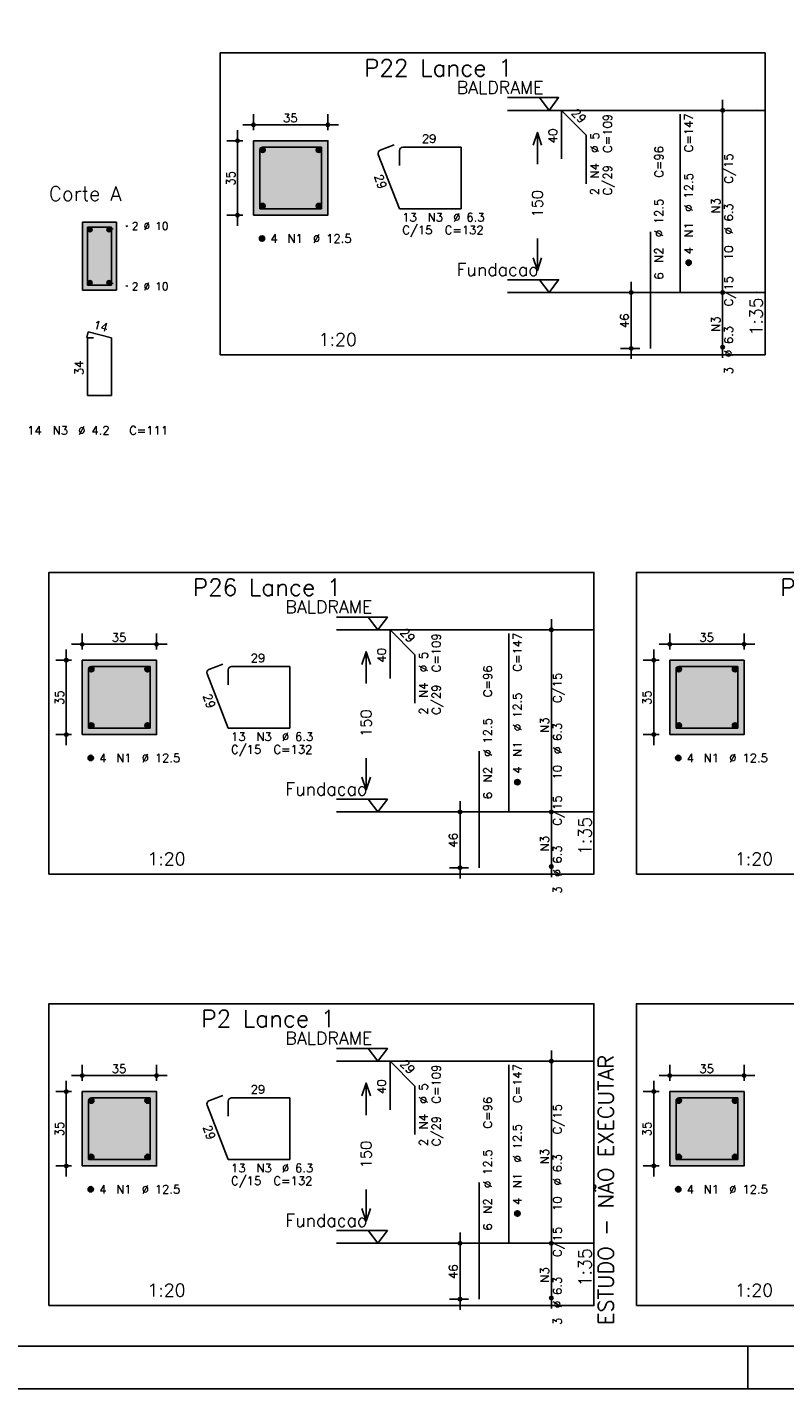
# Model space of a CAD drawing. Header units: feet. Extents: x 0 to 84.1, y 0 to 59.4.
# Tile 3 of 9: x 30.1 to 48, y 0 to 32. Entities that reach past the tile are written whole.
import ezdxf

# ---------------------------------------------------------------- set-up
doc = ezdxf.new("R2010")
doc.units = ezdxf.units.FT
doc.header["$MEASUREMENT"] = 0
doc.linetypes.add('ESTILO_TQS_0002', pattern=[0.4, 0.1, -0.3])
for name, color, linetype in [('1', 1, 'CONTINUOUS'), ('2', 2, 'CONTINUOUS'), ('3', 3, 'CONTINUOUS'), ('4', 4, 'CONTINUOUS'), ('6', 6, 'CONTINUOUS'), ('7', 7, 'CONTINUOUS'), ('8', 8, 'CONTINUOUS')]:
    doc.layers.add(name, color=color, linetype=linetype)
doc.styles.get("Standard").update_dxf_attribs({"font": 'ROMANS.SHX'})

msp = doc.modelspace()

# ---------------------------------------------------------------- linework, layer by layer
at = {"layer": '1', "linetype": 'ESTILO_TQS_0002'}
for p, q in [((32.065, 27.2735), (32.51, 27.3585)), ((32.065, 26.0235), (32.51, 25.9385))]:
    msp.add_line(p, q, dxfattribs=at)
at = {"layer": '1', "linetype": 'Continuous'}
for points in [[(34.68, 24.328714), (47.505, 24.328714), (47.505, 31.428714), (34.68, 31.428714), (34.68, 24.328714)], [(41.445, 30.378714), (42.645, 30.378714), (42.42, 30.078714), (42.195, 30.378714)], [(47.505, 30.078714), (41.445, 30.078714)], [(41.445, 26.093), (42.645, 26.093), (42.42, 25.793), (42.195, 26.093)], [(47.505, 25.793), (41.445, 25.793)], [(30.65, 12.107964), (43.475, 12.107964), (43.475, 19.207964), (30.65, 19.207964), (30.65, 12.107964)], [(44.475, 12.107964), (57.3, 12.107964), (57.3, 19.207964), (44.475, 19.207964), (44.475, 12.107964)], [(37.415, 18.157964), (38.615, 18.157964), (38.39, 17.857964), (38.165, 18.157964)], [(43.475, 17.857964), (37.415, 17.857964)], [(37.415, 13.87225), (38.615, 13.87225), (38.39, 13.57225), (38.165, 13.87225)], [(43.475, 13.57225), (37.415, 13.57225)], [(30.65, 1.958714), (43.475, 1.958714), (43.475, 9.058714), (30.65, 9.058714), (30.65, 1.958714)], [(44.475, 1.958714), (57.3, 1.958714), (57.3, 9.058714), (44.475, 9.058714), (44.475, 1.958714)], [(37.415, 8.008714), (38.615, 8.008714), (38.39, 7.708714), (38.165, 8.008714)], [(43.475, 7.708714), (37.415, 7.708714)], [(37.415, 3.723), (38.615, 3.723), (38.39, 3.423), (38.165, 3.723)], [(43.475, 3.423), (37.415, 3.423)]]:
    msp.add_lwpolyline(points, dxfattribs=at)
at = {"layer": '1', "linetype": 'ESTILO_TQS_0002'}
for points in [[(35.465, 27.613357), (37.215, 27.613357), (37.215, 29.363357), (35.465, 29.363357), (35.465, 27.613357)], [(31.435, 15.392607), (33.185, 15.392607), (33.185, 17.142607), (31.435, 17.142607), (31.435, 15.392607)], [(45.26, 15.392607), (47.01, 15.392607), (47.01, 17.142607), (45.26, 17.142607), (45.26, 15.392607)], [(31.435, 5.243357), (33.185, 5.243357), (33.185, 6.993357), (31.435, 6.993357), (31.435, 5.243357)], [(45.26, 5.243357), (47.01, 5.243357), (47.01, 6.993357), (45.26, 6.993357), (45.26, 5.243357)]]:
    msp.add_lwpolyline(points, dxfattribs=at)
at = {"layer": '1', "linetype": 'Continuous'}
for centre in [(31.615, 27.2735), (32.065, 27.2735), (31.615, 26.0235), (32.065, 26.0235)]:
    msp.add_circle(centre, 0.05, dxfattribs=at)
at = {"layer": '2', "linetype": 'Continuous'}
for p, q in [((46.505, 25.543), (46.505, 30.328714)), ((35.465, 29.613357), (35.465, 29.988357)), ((37.215, 29.613357), (37.215, 29.988357)), ((46.505, 30.078714), (46.505, 30.078714)), ((35.09, 27.363357), (35.09, 29.613357)), ((35.215, 29.738357), (37.465, 29.738357)), ((35.215, 29.363357), (34.84, 29.363357)), ((35.465, 29.363357), (35.465, 29.363357)), ((35.465, 29.363357), (35.465, 29.363357)), ((37.215, 29.363357), (37.215, 29.363357)), ((35.215, 27.613357), (34.84, 27.613357)), ((35.465, 27.613357), (35.465, 27.613357)), ((32.24, 27.4485), (31.44, 27.4485)), ((31.44, 27.4485), (31.44, 25.8485)), ((32.24, 25.8485), (32.24, 27.4485)), ((44.355, 24.228714), (44.355, 26.043)), ((46.505, 24.257286), (46.505, 26.043)), ((31.44, 25.8485), (32.24, 25.8485)), ((44.555, 25.793), (44.105, 25.793)), ((44.805, 25.793), (44.805, 25.793)), ((46.505, 25.793), (46.505, 25.793)), ((46.505, 25.793), (46.505, 25.793)), ((44.555, 24.478714), (44.105, 24.478714)), ((44.805, 24.478714), (44.805, 24.478714)), ((46.505, 24.507286), (46.505, 24.507286)), ((42.475, 13.32225), (42.475, 18.107964)), ((31.435, 17.392607), (31.435, 17.767607)), ((33.185, 17.392607), (33.185, 17.767607)), ((42.475, 17.857964), (42.475, 17.857964)), ((45.26, 17.392607), (45.26, 17.767607)), ((47.01, 17.392607), (47.01, 17.767607)), ((31.06, 15.142607), (31.06, 17.392607)), ((31.185, 17.517607), (33.435, 17.517607)), ((44.885, 15.142607), (44.885, 17.392607)), ((45.01, 17.517607), (47.26, 17.517607)), ((31.185, 17.142607), (30.81, 17.142607)), ((31.435, 17.142607), (31.435, 17.142607)), ((31.435, 17.142607), (31.435, 17.142607)), ((33.185, 17.142607), (33.185, 17.142607)), ((45.01, 17.142607), (44.635, 17.142607)), ((45.26, 17.142607), (45.26, 17.142607)), ((45.26, 17.142607), (45.26, 17.142607)), ((47.01, 17.142607), (47.01, 17.142607)), ((31.185, 15.392607), (30.81, 15.392607)), ((31.435, 15.392607), (31.435, 15.392607)), ((45.01, 15.392607), (44.635, 15.392607)), ((45.26, 15.392607), (45.26, 15.392607)), ((40.325, 12.007964), (40.325, 13.82225)), ((42.475, 12.036536), (42.475, 13.82225)), ((40.525, 13.57225), (40.075, 13.57225)), ((40.775, 13.57225), (40.775, 13.57225)), ((42.475, 13.57225), (42.475, 13.57225)), ((42.475, 13.57225), (42.475, 13.57225)), ((40.525, 12.257964), (40.075, 12.257964)), ((40.775, 12.257964), (40.775, 12.257964)), ((42.475, 12.286536), (42.475, 12.286536)), ((42.475, 3.173), (42.475, 7.958714)), ((42.475, 7.708714), (42.475, 7.708714)), ((31.185, 7.368357), (33.435, 7.368357)), ((31.435, 7.243357), (31.435, 7.618357)), ((33.185, 7.243357), (33.185, 7.618357)), ((45.01, 7.368357), (47.26, 7.368357)), ((45.26, 7.243357), (45.26, 7.618357)), ((47.01, 7.243357), (47.01, 7.618357)), ((31.06, 4.993357), (31.06, 7.243357)), ((44.885, 4.993357), (44.885, 7.243357)), ((31.185, 6.993357), (30.81, 6.993357)), ((31.435, 6.993357), (31.435, 6.993357)), ((31.435, 6.993357), (31.435, 6.993357)), ((33.185, 6.993357), (33.185, 6.993357)), ((45.01, 6.993357), (44.635, 6.993357)), ((45.26, 6.993357), (45.26, 6.993357)), ((45.26, 6.993357), (45.26, 6.993357)), ((47.01, 6.993357), (47.01, 6.993357)), ((31.185, 5.243357), (30.81, 5.243357)), ((31.435, 5.243357), (31.435, 5.243357)), ((45.01, 5.243357), (44.635, 5.243357)), ((45.26, 5.243357), (45.26, 5.243357)), ((40.325, 1.858714), (40.325, 3.673)), ((42.475, 1.887286), (42.475, 3.673)), ((40.525, 3.423), (40.075, 3.423)), ((40.775, 3.423), (40.775, 3.423)), ((42.475, 3.423), (42.475, 3.423)), ((42.475, 3.423), (42.475, 3.423)), ((40.525, 2.108714), (40.075, 2.108714)), ((40.775, 2.108714), (40.775, 2.108714)), ((42.475, 2.137286), (42.475, 2.137286)), ((47.100006, 0), (47.100006, 1)), ((0, 0), (84.100006, 0))]:
    msp.add_line(p, q, dxfattribs=at)
for points in [[(83.100006, 1), (2.5, 1), (2.5, 58.400002), (83.100006, 58.400002), (83.100006, 1)], [(42.045, 29.260857), (42.145, 29.560857), (42.245, 29.260857)], [(42.145, 28.810857), (42.145, 29.560857)], [(35.465, 27.613357), (37.215, 27.613357), (37.215, 29.363357), (35.465, 29.363357), (35.465, 27.613357)], [(42.145, 27.060857), (42.145, 26.310857)], [(42.045, 26.610857), (42.145, 26.310857), (42.245, 26.610857)], [(38.015, 17.040107), (38.115, 17.340107), (38.215, 17.040107)], [(38.115, 16.590107), (38.115, 17.340107)], [(31.435, 15.392607), (33.185, 15.392607), (33.185, 17.142607), (31.435, 17.142607), (31.435, 15.392607)], [(45.26, 15.392607), (47.01, 15.392607), (47.01, 17.142607), (45.26, 17.142607), (45.26, 15.392607)], [(38.115, 14.840107), (38.115, 14.090107)], [(38.015, 14.390107), (38.115, 14.090107), (38.215, 14.390107)], [(38.015, 6.890857), (38.115, 7.190857), (38.215, 6.890857)], [(38.115, 6.440857), (38.115, 7.190857)], [(31.435, 5.243357), (33.185, 5.243357), (33.185, 6.993357), (31.435, 6.993357), (31.435, 5.243357)], [(45.26, 5.243357), (47.01, 5.243357), (47.01, 6.993357), (45.26, 6.993357), (45.26, 5.243357)], [(38.115, 4.690857), (38.115, 3.940857)], [(38.015, 4.240857), (38.115, 3.940857), (38.215, 4.240857)]]:
    msp.add_lwpolyline(points, dxfattribs=at)
for centre, radius in [((46.505, 30.078714), 0.041625), ((46.505, 30.078714), 0.02075), ((35.465, 29.738357), 0.04), ((35.465, 29.738357), 0.02), ((37.215, 29.738357), 0.04), ((37.215, 29.738357), 0.02), ((35.09, 29.363357), 0.04), ((35.09, 29.363357), 0.02), ((35.09, 27.613357), 0.04), ((35.09, 27.613357), 0.02), ((44.355, 25.793), 0.04), ((44.355, 25.793), 0.02), ((46.505, 25.793), 0.041625), ((46.505, 25.793), 0.041625), ((46.505, 25.793), 0.02075), ((46.505, 25.793), 0.02075), ((44.355, 24.478714), 0.04), ((44.355, 24.478714), 0.02), ((46.505, 24.507286), 0.041625), ((46.505, 24.507286), 0.02075), ((42.475, 17.857964), 0.041625), ((42.475, 17.857964), 0.02075), ((31.435, 17.517607), 0.04), ((31.435, 17.517607), 0.02), ((33.185, 17.517607), 0.04), ((33.185, 17.517607), 0.02), ((45.26, 17.517607), 0.04), ((45.26, 17.517607), 0.02), ((47.01, 17.517607), 0.04), ((47.01, 17.517607), 0.02), ((31.06, 17.142607), 0.04), ((31.06, 17.142607), 0.02), ((44.885, 17.142607), 0.04), ((44.885, 17.142607), 0.02), ((31.06, 15.392607), 0.04), ((31.06, 15.392607), 0.02), ((44.885, 15.392607), 0.04), ((44.885, 15.392607), 0.02), ((40.325, 13.57225), 0.04), ((40.325, 13.57225), 0.02), ((42.475, 13.57225), 0.041625), ((42.475, 13.57225), 0.041625), ((42.475, 13.57225), 0.02075), ((42.475, 13.57225), 0.02075), ((40.325, 12.257964), 0.04), ((40.325, 12.257964), 0.02), ((42.475, 12.286536), 0.041625), ((42.475, 12.286536), 0.02075), ((42.475, 7.708714), 0.041625), ((42.475, 7.708714), 0.02075), ((31.435, 7.368357), 0.04), ((31.435, 7.368357), 0.02), ((33.185, 7.368357), 0.04), ((33.185, 7.368357), 0.02), ((45.26, 7.368357), 0.04), ((45.26, 7.368357), 0.02), ((47.01, 7.368357), 0.04), ((47.01, 7.368357), 0.02), ((31.06, 6.993357), 0.04), ((31.06, 6.993357), 0.02), ((44.885, 6.993357), 0.04), ((44.885, 6.993357), 0.02), ((31.06, 5.243357), 0.04), ((31.06, 5.243357), 0.02), ((44.885, 5.243357), 0.04), ((44.885, 5.243357), 0.02), ((40.325, 3.423), 0.04), ((40.325, 3.423), 0.02), ((42.475, 3.423), 0.041625), ((42.475, 3.423), 0.041625), ((42.475, 3.423), 0.02075), ((42.475, 3.423), 0.02075), ((40.325, 2.108714), 0.04), ((40.325, 2.108714), 0.02), ((42.475, 2.137286), 0.041625), ((42.475, 2.137286), 0.02075)]:
    msp.add_circle(centre, radius, dxfattribs=at)
at = {"layer": '3', "linetype": 'Continuous'}
for p, q in [((35.615656, 29.142046), (35.68631, 29.2127)), ((35.615665, 29.159732), (35.668681, 29.212749)), ((35.619331, 29.128044), (35.700338, 29.20905)), ((35.625382, 29.116416), (35.711971, 29.203006)), ((35.633328, 29.106686), (35.721708, 29.195065)), ((35.643062, 29.098741), (35.729659, 29.185339)), ((35.654698, 29.0927), (35.735658, 29.17366)), ((35.668673, 29.088997), (35.739393, 29.159717)), ((36.940656, 29.142046), (37.01131, 29.2127)), ((36.940665, 29.159732), (36.993681, 29.212749)), ((36.944331, 29.128044), (37.025338, 29.20905)), ((36.950382, 29.116416), (37.036971, 29.203006)), ((36.958328, 29.106686), (37.046708, 29.195065)), ((36.968062, 29.098741), (37.054659, 29.185339)), ((36.979698, 29.0927), (37.060658, 29.17366)), ((36.993673, 29.088997), (37.064393, 29.159717)), ((35.686378, 29.089024), (35.739397, 29.142044)), ((37.011378, 29.089024), (37.064397, 29.142044)), ((35.615656, 27.817046), (35.68631, 27.8877)), ((35.615665, 27.834732), (35.668681, 27.887749)), ((35.619331, 27.803044), (35.700338, 27.88405)), ((35.625382, 27.791416), (35.711971, 27.878006)), ((36.940656, 27.817046), (37.01131, 27.8877)), ((36.940665, 27.834732), (36.993681, 27.887749)), ((36.944331, 27.803044), (37.025338, 27.88405)), ((36.950382, 27.791416), (37.036971, 27.878006)), ((35.633328, 27.781686), (35.721708, 27.870065)), ((35.643062, 27.773741), (35.729659, 27.860339)), ((35.654698, 27.7677), (35.735658, 27.84866)), ((35.668673, 27.763997), (35.739393, 27.834717)), ((35.686378, 27.764024), (35.739397, 27.817044)), ((36.958328, 27.781686), (37.046708, 27.870065)), ((36.968062, 27.773741), (37.054659, 27.860339)), ((36.979698, 27.7677), (37.060658, 27.84866)), ((36.993673, 27.763997), (37.064393, 27.834717)), ((37.011378, 27.764024), (37.064397, 27.817044)), ((35.603156, 27.054546), (35.67381, 27.1252)), ((35.603165, 27.072232), (35.656181, 27.125249)), ((35.606831, 27.040544), (35.687838, 27.12155)), ((35.612882, 27.028916), (35.699471, 27.115506)), ((35.620828, 27.019186), (35.709208, 27.107565)), ((35.630562, 27.011241), (35.717159, 27.097839)), ((35.642198, 27.0052), (35.723158, 27.08616)), ((35.656173, 27.001497), (35.726893, 27.072217)), ((35.673878, 27.001524), (35.726897, 27.054544)), ((45.643156, 26.484189), (45.71381, 26.554843)), ((45.643165, 26.501875), (45.696181, 26.554892)), ((45.646831, 26.470187), (45.727838, 26.551193)), ((45.652882, 26.458559), (45.739471, 26.545149)), ((45.660828, 26.448828), (45.749208, 26.537208)), ((45.670562, 26.440884), (45.757159, 26.527482)), ((45.682198, 26.434843), (45.763158, 26.515803)), ((45.696173, 26.43114), (45.766893, 26.50186)), ((45.713878, 26.431167), (45.766897, 26.484187)), ((31.585656, 16.921296), (31.65631, 16.99195)), ((31.585665, 16.938982), (31.638681, 16.991999)), ((31.589331, 16.907294), (31.670338, 16.9883)), ((31.595382, 16.895666), (31.681971, 16.982256)), ((32.910656, 16.921296), (32.98131, 16.99195)), ((32.910665, 16.938982), (32.963681, 16.991999)), ((32.914331, 16.907294), (32.995338, 16.9883)), ((32.920382, 16.895666), (33.006971, 16.982256)), ((45.410656, 16.921296), (45.48131, 16.99195)), ((45.410665, 16.938982), (45.463681, 16.991999)), ((45.414331, 16.907294), (45.495338, 16.9883)), ((45.420382, 16.895666), (45.506971, 16.982256)), ((46.735656, 16.921296), (46.80631, 16.99195)), ((46.735665, 16.938982), (46.788681, 16.991999)), ((46.739331, 16.907294), (46.820338, 16.9883)), ((46.745382, 16.895666), (46.831971, 16.982256)), ((31.603328, 16.885936), (31.691708, 16.974315)), ((31.613062, 16.877991), (31.699659, 16.964589)), ((31.624698, 16.87195), (31.705658, 16.95291)), ((31.638673, 16.868247), (31.709393, 16.938967)), ((31.656378, 16.868274), (31.709397, 16.921294)), ((32.928328, 16.885936), (33.016708, 16.974315)), ((32.938062, 16.877991), (33.024659, 16.964589)), ((32.949698, 16.87195), (33.030658, 16.95291)), ((32.963673, 16.868247), (33.034393, 16.938967)), ((32.981378, 16.868274), (33.034397, 16.921294)), ((45.428328, 16.885936), (45.516708, 16.974315)), ((45.438062, 16.877991), (45.524659, 16.964589)), ((45.449698, 16.87195), (45.530658, 16.95291)), ((45.463673, 16.868247), (45.534393, 16.938967)), ((45.481378, 16.868274), (45.534397, 16.921294)), ((46.753328, 16.885936), (46.841708, 16.974315)), ((46.763062, 16.877991), (46.849659, 16.964589)), ((46.774698, 16.87195), (46.855658, 16.95291)), ((46.788673, 16.868247), (46.859393, 16.938967)), ((46.806378, 16.868274), (46.859397, 16.921294)), ((31.585656, 15.596296), (31.65631, 15.66695)), ((31.585665, 15.613982), (31.638681, 15.666999)), ((31.589331, 15.582294), (31.670338, 15.6633)), ((31.595382, 15.570666), (31.681971, 15.657256)), ((31.603328, 15.560936), (31.691708, 15.649315)), ((31.613062, 15.552991), (31.699659, 15.639589)), ((31.624698, 15.54695), (31.705658, 15.62791)), ((31.638673, 15.543247), (31.709393, 15.613967)), ((31.656378, 15.543274), (31.709397, 15.596294)), ((32.910656, 15.596296), (32.98131, 15.66695)), ((32.910665, 15.613982), (32.963681, 15.666999)), ((32.914331, 15.582294), (32.995338, 15.6633)), ((32.920382, 15.570666), (33.006971, 15.657256)), ((32.928328, 15.560936), (33.016708, 15.649315)), ((32.938062, 15.552991), (33.024659, 15.639589)), ((32.949698, 15.54695), (33.030658, 15.62791)), ((32.963673, 15.543247), (33.034393, 15.613967)), ((32.981378, 15.543274), (33.034397, 15.596294)), ((45.410656, 15.596296), (45.48131, 15.66695)), ((45.410665, 15.613982), (45.463681, 15.666999)), ((45.414331, 15.582294), (45.495338, 15.6633)), ((45.420382, 15.570666), (45.506971, 15.657256)), ((45.428328, 15.560936), (45.516708, 15.649315)), ((45.438062, 15.552991), (45.524659, 15.639589)), ((45.449698, 15.54695), (45.530658, 15.62791)), ((45.463673, 15.543247), (45.534393, 15.613967)), ((45.481378, 15.543274), (45.534397, 15.596294)), ((46.735656, 15.596296), (46.80631, 15.66695)), ((46.735665, 15.613982), (46.788681, 15.666999)), ((46.739331, 15.582294), (46.820338, 15.6633)), ((46.745382, 15.570666), (46.831971, 15.657256)), ((46.753328, 15.560936), (46.841708, 15.649315)), ((46.763062, 15.552991), (46.849659, 15.639589)), ((46.774698, 15.54695), (46.855658, 15.62791)), ((46.788673, 15.543247), (46.859393, 15.613967)), ((46.806378, 15.543274), (46.859397, 15.596294)), ((31.573156, 14.833796), (31.64381, 14.90445)), ((31.573165, 14.851482), (31.626181, 14.904499)), ((31.576831, 14.819794), (31.657838, 14.9008)), ((31.582882, 14.808166), (31.669471, 14.894756)), ((31.590828, 14.798436), (31.679208, 14.886815)), ((31.600562, 14.790491), (31.687159, 14.877089)), ((31.612198, 14.78445), (31.693158, 14.86541)), ((31.626173, 14.780747), (31.696893, 14.851467)), ((31.643878, 14.780774), (31.696897, 14.833794)), ((45.398156, 14.833796), (45.46881, 14.90445)), ((45.398165, 14.851482), (45.451181, 14.904499)), ((45.401831, 14.819794), (45.482838, 14.9008)), ((45.407882, 14.808166), (45.494471, 14.894756)), ((45.415828, 14.798436), (45.504208, 14.886815)), ((45.425562, 14.790491), (45.512159, 14.877089)), ((45.437198, 14.78445), (45.518158, 14.86541)), ((45.451173, 14.780747), (45.521893, 14.851467)), ((45.468878, 14.780774), (45.521897, 14.833794)), ((41.613156, 14.263439), (41.68381, 14.334093)), ((41.613165, 14.281125), (41.666181, 14.334142)), ((41.616831, 14.249437), (41.697838, 14.330443)), ((41.622882, 14.237809), (41.709471, 14.324399)), ((41.630828, 14.228078), (41.719208, 14.316458)), ((41.640562, 14.220134), (41.727159, 14.306732)), ((41.652198, 14.214093), (41.733158, 14.295053)), ((41.666173, 14.21039), (41.736893, 14.28111)), ((41.683878, 14.210417), (41.736897, 14.263437)), ((31.585656, 6.772046), (31.65631, 6.8427)), ((31.585665, 6.789732), (31.638681, 6.842749)), ((31.589331, 6.758044), (31.670338, 6.83905)), ((31.595382, 6.746416), (31.681971, 6.833006)), ((31.603328, 6.736686), (31.691708, 6.825065)), ((31.613062, 6.728741), (31.699659, 6.815339)), ((31.624698, 6.7227), (31.705658, 6.80366)), ((31.638673, 6.718997), (31.709393, 6.789717)), ((31.656378, 6.719024), (31.709397, 6.772044)), ((32.910656, 6.772046), (32.98131, 6.8427)), ((32.910665, 6.789732), (32.963681, 6.842749)), ((32.914331, 6.758044), (32.995338, 6.83905)), ((32.920382, 6.746416), (33.006971, 6.833006)), ((32.928328, 6.736686), (33.016708, 6.825065)), ((32.938062, 6.728741), (33.024659, 6.815339)), ((32.949698, 6.7227), (33.030658, 6.80366)), ((32.963673, 6.718997), (33.034393, 6.789717)), ((32.981378, 6.719024), (33.034397, 6.772044)), ((45.410656, 6.772046), (45.48131, 6.8427)), ((45.410665, 6.789732), (45.463681, 6.842749)), ((45.414331, 6.758044), (45.495338, 6.83905)), ((45.420382, 6.746416), (45.506971, 6.833006)), ((45.428328, 6.736686), (45.516708, 6.825065)), ((45.438062, 6.728741), (45.524659, 6.815339)), ((45.449698, 6.7227), (45.530658, 6.80366)), ((45.463673, 6.718997), (45.534393, 6.789717)), ((45.481378, 6.719024), (45.534397, 6.772044)), ((46.735656, 6.772046), (46.80631, 6.8427)), ((46.735665, 6.789732), (46.788681, 6.842749)), ((46.739331, 6.758044), (46.820338, 6.83905)), ((46.745382, 6.746416), (46.831971, 6.833006)), ((46.753328, 6.736686), (46.841708, 6.825065)), ((46.763062, 6.728741), (46.849659, 6.815339)), ((46.774698, 6.7227), (46.855658, 6.80366)), ((46.788673, 6.718997), (46.859393, 6.789717)), ((46.806378, 6.719024), (46.859397, 6.772044)), ((31.585656, 5.447046), (31.65631, 5.5177)), ((31.585665, 5.464732), (31.638681, 5.517749)), ((31.589331, 5.433044), (31.670338, 5.51405)), ((31.595382, 5.421416), (31.681971, 5.508006)), ((31.603328, 5.411686), (31.691708, 5.500065)), ((31.613062, 5.403741), (31.699659, 5.490339)), ((31.624698, 5.3977), (31.705658, 5.47866)), ((31.638673, 5.393997), (31.709393, 5.464717)), ((31.656378, 5.394024), (31.709397, 5.447044)), ((32.910656, 5.447046), (32.98131, 5.5177)), ((32.910665, 5.464732), (32.963681, 5.517749)), ((32.914331, 5.433044), (32.995338, 5.51405)), ((32.920382, 5.421416), (33.006971, 5.508006)), ((32.928328, 5.411686), (33.016708, 5.500065)), ((32.938062, 5.403741), (33.024659, 5.490339)), ((32.949698, 5.3977), (33.030658, 5.47866)), ((32.963673, 5.393997), (33.034393, 5.464717)), ((32.981378, 5.394024), (33.034397, 5.447044)), ((45.410656, 5.447046), (45.48131, 5.5177)), ((45.410665, 5.464732), (45.463681, 5.517749)), ((45.414331, 5.433044), (45.495338, 5.51405)), ((45.420382, 5.421416), (45.506971, 5.508006)), ((45.428328, 5.411686), (45.516708, 5.500065)), ((45.438062, 5.403741), (45.524659, 5.490339)), ((45.449698, 5.3977), (45.530658, 5.47866)), ((45.463673, 5.393997), (45.534393, 5.464717)), ((45.481378, 5.394024), (45.534397, 5.447044)), ((46.735656, 5.447046), (46.80631, 5.5177)), ((46.735665, 5.464732), (46.788681, 5.517749)), ((46.739331, 5.433044), (46.820338, 5.51405)), ((46.745382, 5.421416), (46.831971, 5.508006)), ((46.753328, 5.411686), (46.841708, 5.500065)), ((46.763062, 5.403741), (46.849659, 5.490339)), ((46.774698, 5.3977), (46.855658, 5.47866)), ((46.788673, 5.393997), (46.859393, 5.464717)), ((46.806378, 5.394024), (46.859397, 5.447044)), ((31.573156, 4.684546), (31.64381, 4.7552)), ((31.573165, 4.702232), (31.626181, 4.755249)), ((31.576831, 4.670544), (31.657838, 4.75155)), ((31.582882, 4.658916), (31.669471, 4.745506)), ((31.590828, 4.649186), (31.679208, 4.737565)), ((31.600562, 4.641241), (31.687159, 4.727839)), ((31.612198, 4.6352), (31.693158, 4.71616)), ((31.626173, 4.631497), (31.696893, 4.702217)), ((31.643878, 4.631524), (31.696897, 4.684544)), ((45.398156, 4.684546), (45.46881, 4.7552)), ((45.398165, 4.702232), (45.451181, 4.755249)), ((45.401831, 4.670544), (45.482838, 4.75155)), ((45.407882, 4.658916), (45.494471, 4.745506)), ((45.415828, 4.649186), (45.504208, 4.737565)), ((45.425562, 4.641241), (45.512159, 4.727839)), ((45.437198, 4.6352), (45.518158, 4.71616)), ((45.451173, 4.631497), (45.521893, 4.702217)), ((45.468878, 4.631524), (45.521897, 4.684544)), ((41.613156, 4.114189), (41.68381, 4.184843)), ((41.613165, 4.131875), (41.666181, 4.184892)), ((41.616831, 4.100187), (41.697838, 4.181193)), ((41.622882, 4.088559), (41.709471, 4.175149)), ((41.630828, 4.078828), (41.719208, 4.167208)), ((41.640562, 4.070884), (41.727159, 4.157482)), ((41.652198, 4.064843), (41.733158, 4.145803)), ((41.666173, 4.06114), (41.736893, 4.13186)), ((41.683878, 4.061167), (41.736897, 4.114187))]:
    msp.add_line(p, q, dxfattribs=at)
for centre in [(35.6775, 29.150857), (37.0025, 29.150857), (35.6775, 27.825857), (37.0025, 27.825857), (35.665, 27.063357), (45.705, 26.493), (31.6475, 16.930107), (32.9725, 16.930107), (45.4725, 16.930107), (46.7975, 16.930107), (31.6475, 15.605107), (32.9725, 15.605107), (45.4725, 15.605107), (46.7975, 15.605107), (31.635, 14.842607), (45.46, 14.842607), (41.675, 14.27225), (31.6475, 6.780857), (32.9725, 6.780857), (45.4725, 6.780857), (46.7975, 6.780857), (31.6475, 5.455857), (32.9725, 5.455857), (45.4725, 5.455857), (46.7975, 5.455857), (31.635, 4.693357), (45.46, 4.693357), (41.675, 4.123)]:
    msp.add_circle(centre, 0.0625, dxfattribs=at)
at = {"layer": '4', "linetype": 'Continuous'}
for p, q in [((36.0435, 29.213607), (35.6935, 29.213607)), ((37.06525, 29.213607), (35.6935, 29.213607)), ((37.06525, 27.763107), (37.06525, 29.213607)), ((35.61475, 29.134857), (35.61475, 27.763107)), ((35.61475, 29.134857), (35.61475, 28.784857)), ((35.61475, 27.763107), (37.06525, 27.763107)), ((32.0135, 16.992857), (31.6635, 16.992857)), ((33.03525, 16.992857), (31.6635, 16.992857)), ((33.03525, 15.542357), (33.03525, 16.992857)), ((45.8385, 16.992857), (45.4885, 16.992857)), ((46.86025, 16.992857), (45.4885, 16.992857)), ((46.86025, 15.542357), (46.86025, 16.992857)), ((31.58475, 16.914107), (31.58475, 15.542357)), ((31.58475, 16.914107), (31.58475, 16.564107)), ((45.40975, 16.914107), (45.40975, 15.542357)), ((45.40975, 16.914107), (45.40975, 16.564107)), ((31.58475, 15.542357), (33.03525, 15.542357)), ((45.40975, 15.542357), (46.86025, 15.542357)), ((31.58475, 6.764857), (31.58475, 5.393107)), ((31.58475, 6.764857), (31.58475, 6.414857)), ((32.0135, 6.843607), (31.6635, 6.843607)), ((33.03525, 6.843607), (31.6635, 6.843607)), ((33.03525, 5.393107), (33.03525, 6.843607)), ((45.40975, 6.764857), (45.40975, 5.393107)), ((45.40975, 6.764857), (45.40975, 6.414857)), ((45.8385, 6.843607), (45.4885, 6.843607)), ((46.86025, 6.843607), (45.4885, 6.843607)), ((46.86025, 5.393107), (46.86025, 6.843607)), ((31.58475, 5.393107), (33.03525, 5.393107)), ((45.40975, 5.393107), (46.86025, 5.393107))]:
    msp.add_line(p, q, dxfattribs=at)
msp.add_lwpolyline([(31.56, 27.3285), (31.56, 25.9685), (32.12, 25.9685), (32.12, 27.3285), (31.56, 27.3285)], dxfattribs=at)
for centre in [(35.6935, 29.134857), (35.6935, 29.134857), (31.6635, 16.914107), (31.6635, 16.914107), (45.4885, 16.914107), (45.4885, 16.914107), (31.6635, 6.764857), (31.6635, 6.764857), (45.4885, 6.764857), (45.4885, 6.764857)]:
    msp.add_arc(centre, 0.07875, 90, 180, dxfattribs=at)
at = {"layer": '6', "linetype": 'Continuous'}
for p, q in [((42.709117, 28.935857), (42.709117, 30.078714)), ((42.709117, 30.078714), (43.295006, 29.492826)), ((45.505, 25.793), (45.505, 29.993)), ((43.295006, 29.492826), (43.295006, 28.349969)), ((38.7728, 29.270097), (38.446878, 29.142523)), ((40.35275, 29.213607), (38.981, 29.213607)), ((40.35275, 27.763107), (40.35275, 29.213607)), ((38.40225, 29.040487), (38.90225, 27.763107)), ((38.90225, 29.134857), (38.90225, 28.784857)), ((38.90225, 27.763107), (40.35275, 27.763107)), ((44.805, 24.478714), (44.805, 27.221571)), ((31.577782, 24.8685), (31.542782, 24.732946)), ((31.7, 24.7285), (31.56, 24.7285)), ((31.56, 24.7285), (31.56, 23.3685)), ((32.12, 24.7285), (31.577782, 24.8685)), ((32.12, 23.3685), (32.12, 24.7285)), ((31.56, 23.3685), (32.12, 23.3685)), ((38.679117, 16.715107), (38.679117, 17.857964)), ((38.679117, 17.857964), (39.265006, 17.272076)), ((41.475, 13.57225), (41.475, 17.77225)), ((34.7428, 17.049347), (34.416878, 16.921773)), ((36.32275, 16.992857), (34.951, 16.992857)), ((36.32275, 15.542357), (36.32275, 16.992857)), ((39.265006, 17.272076), (39.265006, 16.129219)), ((34.37225, 16.819737), (34.87225, 15.542357)), ((34.87225, 16.914107), (34.87225, 16.564107)), ((34.87225, 15.542357), (36.32275, 15.542357)), ((40.775, 12.257964), (40.775, 15.000821)), ((38.679117, 6.565857), (38.679117, 7.708714)), ((38.679117, 7.708714), (39.265006, 7.122826)), ((41.475, 3.423), (41.475, 7.623)), ((39.265006, 7.122826), (39.265006, 5.979969)), ((34.7428, 6.900097), (34.416878, 6.772523)), ((34.87225, 6.764857), (34.87225, 6.414857)), ((36.32275, 6.843607), (34.951, 6.843607)), ((36.32275, 5.393107), (36.32275, 6.843607)), ((34.37225, 6.670487), (34.87225, 5.393107)), ((34.87225, 5.393107), (36.32275, 5.393107)), ((40.775, 2.108714), (40.775, 4.851571))]:
    msp.add_line(p, q, dxfattribs=at)
for centre, start, end in [((38.981, 29.134857), 90, 180), ((38.475582, 29.069191), 111.376686, 201.376686), ((34.951, 16.914107), 90, 180), ((34.445582, 16.848441), 111.376686, 201.376686), ((34.445582, 6.699191), 111.376686, 201.376686), ((34.951, 6.764857), 90, 180)]:
    msp.add_arc(centre, 0.07875, start, end, dxfattribs=at)
at = {"layer": '8', "linetype": 'Continuous'}
for points in [[(35.465, 27.613357), (37.215, 27.613357), (37.215, 29.363357)], [(35.465, 27.613357), (37.215, 29.363357), (35.465, 29.363357)], [(35.465, 27.613357), (35.465, 29.363357), (35.465, 27.613357)], [(32.24, 25.8485), (32.24, 27.4485), (31.44, 27.4485)], [(32.24, 25.8485), (31.44, 27.4485), (31.44, 25.8485)], [(31.665, 27.2735), (31.59, 27.316801), (31.568015, 27.290601)], [(31.665, 27.2735), (31.568015, 27.290601), (31.568015, 27.256399)], [(31.665, 27.2735), (31.568015, 27.256399), (31.59, 27.230199)], [(31.665, 27.2735), (31.623682, 27.32274), (31.59, 27.316801)], [(31.665, 27.2735), (31.59, 27.230199), (31.623682, 27.22426)], [(31.665, 27.2735), (31.653302, 27.305639), (31.623682, 27.32274)], [(31.665, 27.2735), (31.623682, 27.22426), (31.653302, 27.241361)], [(31.665, 27.2735), (31.653302, 27.241361), (31.665, 27.2735)], [(32.115, 27.2735), (32.04, 27.316801), (32.018015, 27.290601)], [(32.115, 27.2735), (32.018015, 27.290601), (32.018015, 27.256399)], [(32.115, 27.2735), (32.018015, 27.256399), (32.04, 27.230199)], [(32.115, 27.2735), (32.073682, 27.32274), (32.04, 27.316801)], [(32.115, 27.2735), (32.04, 27.230199), (32.073682, 27.22426)], [(32.115, 27.2735), (32.103302, 27.305639), (32.073682, 27.32274)], [(32.115, 27.2735), (32.073682, 27.22426), (32.103302, 27.241361)], [(32.115, 27.2735), (32.103302, 27.241361), (32.115, 27.2735)], [(31.665, 26.0235), (31.59, 26.066801), (31.568015, 26.040601)], [(31.665, 26.0235), (31.568015, 26.040601), (31.568015, 26.006399)], [(31.665, 26.0235), (31.568015, 26.006399), (31.59, 25.980199)], [(31.665, 26.0235), (31.623682, 26.07274), (31.59, 26.066801)], [(31.665, 26.0235), (31.59, 25.980199), (31.623682, 25.97426)], [(31.665, 26.0235), (31.653302, 26.055639), (31.623682, 26.07274)], [(31.665, 26.0235), (31.623682, 25.97426), (31.653302, 25.991361)], [(31.665, 26.0235), (31.653302, 25.991361), (31.665, 26.0235)], [(32.115, 26.0235), (32.04, 26.066801), (32.018015, 26.040601)], [(32.115, 26.0235), (32.018015, 26.040601), (32.018015, 26.006399)], [(32.115, 26.0235), (32.018015, 26.006399), (32.04, 25.980199)], [(32.115, 26.0235), (32.073682, 26.07274), (32.04, 26.066801)], [(32.115, 26.0235), (32.04, 25.980199), (32.073682, 25.97426)], [(32.115, 26.0235), (32.103302, 26.055639), (32.073682, 26.07274)], [(32.115, 26.0235), (32.073682, 25.97426), (32.103302, 25.991361)], [(32.115, 26.0235), (32.103302, 25.991361), (32.115, 26.0235)], [(32.24, 25.8485), (31.44, 25.8485), (32.24, 25.8485)], [(31.435, 15.392607), (33.185, 15.392607), (33.185, 17.142607)], [(31.435, 15.392607), (33.185, 17.142607), (31.435, 17.142607)], [(31.435, 15.392607), (31.435, 17.142607), (31.435, 15.392607)], [(45.26, 15.392607), (47.01, 15.392607), (47.01, 17.142607)], [(45.26, 15.392607), (47.01, 17.142607), (45.26, 17.142607)], [(45.26, 15.392607), (45.26, 17.142607), (45.26, 15.392607)], [(31.435, 5.243357), (33.185, 5.243357), (33.185, 6.993357)], [(31.435, 5.243357), (33.185, 6.993357), (31.435, 6.993357)], [(31.435, 5.243357), (31.435, 6.993357), (31.435, 5.243357)], [(45.26, 5.243357), (47.01, 5.243357), (47.01, 6.993357)], [(45.26, 5.243357), (47.01, 6.993357), (45.26, 6.993357)], [(45.26, 5.243357), (45.26, 6.993357), (45.26, 5.243357)]]:
    msp.add_solid(points, dxfattribs=at)

# ---------------------------------------------------------------- texts
at = {"layer": '1', "linetype": 'Continuous'}
for s, p in [('BALDRAME', (40.245, 30.468714)), ('Fundacao', (40.245, 26.183)), ('BALDRAME', (36.215, 18.247964)), ('Fundacao', (36.215, 13.96225)), ('BALDRAME', (36.215, 8.098714)), ('Fundacao', (36.215, 3.813))]:
    msp.add_text(s, height=0.3, dxfattribs=at).set_placement(p)
at = {"layer": '2', "linetype": 'Continuous'}
for s, height, rotation, p in [('29', 0.2, 315, (42.931351, 29.997902)), ('C=109', 0.2, 90, (43.895, 29.078714)), ('C=147', 0.2, 90, (45.805, 29.093)), ('40', 0.2, 90, (42.609117, 29.307286)), ('%%c 5', 0.2, 90, (43.595, 29.078714)), ('C=96', 0.2, 90, (45.105, 28.493)), ('C/15', 0.2, 90, (46.745, 28.355857)), ('35', 0.2, 90, (35.03, 28.308357)), ('29', 0.2, 290.164016, (38.301695, 28.528236)), ('N4', 0.2, 90, (43.595, 28.478714)), ('C/29', 0.2, 90, (43.895, 28.078714)), ('2', 0.2, 90, (43.595, 28.078714)), ('%%c 12.5', 0.2, 90, (45.805, 27.693)), ('150', 0.25, 90, (42.27, 27.560857)), ('%%c 12.5', 0.2, 90, (45.105, 27.093)), ('N3', 0.2, 90, (46.445, 27.655857)), ('%%c 6.3', 0.2, 90, (46.745, 27.155857)), ('N1', 0.2, 90, (45.805, 27.093)), ('N2', 0.2, 90, (45.105, 26.493)), ('4', 0.2, 90, (45.805, 26.693)), ('10', 0.2, 90, (46.745, 26.555857)), ('6', 0.2, 90, (45.105, 26.093)), ('C/15', 0.2, 90, (46.745, 25.470143)), ('1:35', 0.3, 90, (47.445, 24.778714)), ('14', 0.2, 345.522488, (31.680242, 24.945325)), ('46', 0.2, 90, (44.295, 24.955857)), ('N3', 0.2, 90, (46.445, 24.870143)), ('%%c 6.3', 0.2, 90, (46.745, 24.270143)), ('34', 0.2, 90, (31.46, 23.8485)), ('3', 0.2, 90, (46.745, 23.870143)), ('29', 0.2, 315, (38.901351, 17.777152)), ('C=109', 0.2, 90, (39.865, 16.857964)), ('C=147', 0.2, 90, (41.775, 16.87225)), ('40', 0.2, 90, (38.579117, 17.086536)), ('%%c 5', 0.2, 90, (39.565, 16.857964)), ('C=96', 0.2, 90, (41.075, 16.27225)), ('C/15', 0.2, 90, (42.715, 16.135107)), ('35', 0.2, 90, (31, 16.087607)), ('29', 0.2, 290.164016, (34.271695, 16.307486)), ('N4', 0.2, 90, (39.565, 16.257964)), ('C/29', 0.2, 90, (39.865, 15.857964)), ('35', 0.2, 90, (44.825, 16.087607)), ('%%c 12.5', 0.2, 90, (41.775, 15.47225)), ('150', 0.25, 90, (38.24, 15.340107)), ('2', 0.2, 90, (39.565, 15.857964)), ('N3', 0.2, 90, (42.415, 15.435107)), ('%%c 12.5', 0.2, 90, (41.075, 14.87225)), ('%%c 6.3', 0.2, 90, (42.715, 14.935107)), ('N1', 0.2, 90, (41.775, 14.87225)), ('N2', 0.2, 90, (41.075, 14.27225)), ('4', 0.2, 90, (41.775, 14.47225)), ('10', 0.2, 90, (42.715, 14.335107)), ('6', 0.2, 90, (41.075, 13.87225)), ('C/15', 0.2, 90, (42.715, 13.249393)), ('1:35', 0.3, 90, (43.415, 12.557964)), ('46', 0.2, 90, (40.265, 12.735107)), ('N3', 0.2, 90, (42.415, 12.649393)), ('%%c 6.3', 0.2, 90, (42.715, 12.049393)), ('3', 0.2, 90, (42.715, 11.649393)), ('29', 0.2, 315, (38.901351, 7.627902)), ('C=109', 0.2, 90, (39.865, 6.708714)), ('C=147', 0.2, 90, (41.775, 6.723)), ('ESTUDO - NÃO EXECUTAR', 0.359932, 90, (43.935102, 1.500143)), ('40', 0.2, 90, (38.579117, 6.937286)), ('%%c 5', 0.2, 90, (39.565, 6.708714)), ('C=96', 0.2, 90, (41.075, 6.123)), ('N4', 0.2, 90, (39.565, 6.108714)), ('C/15', 0.2, 90, (42.715, 5.985857)), ('35', 0.2, 90, (31, 5.938357)), ('29', 0.2, 290.164016, (34.271695, 6.158236)), ('C/29', 0.2, 90, (39.865, 5.708714)), ('%%c 12.5', 0.2, 90, (41.775, 5.323)), ('35', 0.2, 90, (44.825, 5.938357)), ('2', 0.2, 90, (39.565, 5.708714)), ('150', 0.25, 90, (38.24, 5.190857)), ('%%c 12.5', 0.2, 90, (41.075, 4.723)), ('N3', 0.2, 90, (42.415, 5.285857)), ('%%c 6.3', 0.2, 90, (42.715, 4.785857)), ('N1', 0.2, 90, (41.775, 4.723)), ('N2', 0.2, 90, (41.075, 4.123)), ('4', 0.2, 90, (41.775, 4.323)), ('10', 0.2, 90, (42.715, 4.185857)), ('6', 0.2, 90, (41.075, 3.723)), ('C/15', 0.2, 90, (42.715, 3.100143)), ('1:35', 0.3, 90, (43.415, 2.408714)), ('46', 0.2, 90, (40.265, 2.585857)), ('N3', 0.2, 90, (42.415, 2.500143)), ('%%c 6.3', 0.2, 90, (42.715, 1.900143)), ('3', 0.2, 90, (42.715, 1.500143))]:
    msp.add_text(s, height=height, rotation=rotation, dxfattribs=at).set_placement(p)
for s, height, p in [('35', 0.2, (36.16, 29.798357)), ('1', 0.01, (47.295, 30.078714)), ('29', 0.2, (39.4275, 29.313607)), ('Corte A', 0.34, (30.65, 27.9485)), ('13', 0.2, (38.965, 27.463357)), ('N3', 0.2, (39.565, 27.463357)), ('%%c 6.3', 0.2, (40.165, 27.463357)), ('2 %%c 10', 0.18, (32.6, 27.2685)), ('C/15', 0.2, (38.965, 27.163357)), ('C=132', 0.2, (39.965, 27.163357)), ('4', 0.2, (35.865, 26.963357)), ('N1', 0.2, (36.265, 26.963357)), ('%%c 12.5', 0.2, (36.865, 26.963357)), ('2 %%c 10', 0.18, (32.6, 25.8485)), ('0', 0.01, (47.295, 25.793)), ('1:20', 0.3, (36.9975, 24.538714)), ('14', 0.2, (30.14, 22.4485)), ('N3', 0.2, (30.74, 22.4485)), ('%%c 4.2', 0.2, (31.34, 22.4485)), ('C=111', 0.2, (32.54, 22.4485)), ('35', 0.2, (32.13, 17.577607)), ('1', 0.01, (43.265, 17.857964)), ('35', 0.2, (45.955, 17.577607)), ('29', 0.2, (35.3975, 17.092857)), ('13', 0.2, (34.935, 15.242607)), ('N3', 0.2, (35.535, 15.242607)), ('%%c 6.3', 0.2, (36.135, 15.242607)), ('C/15', 0.2, (34.935, 14.942607)), ('C=132', 0.2, (35.935, 14.942607)), ('4', 0.2, (31.835, 14.742607)), ('N1', 0.2, (32.235, 14.742607)), ('%%c 12.5', 0.2, (32.835, 14.742607)), ('4', 0.2, (45.66, 14.742607)), ('N1', 0.2, (46.06, 14.742607)), ('%%c 12.5', 0.2, (46.66, 14.742607)), ('0', 0.01, (43.265, 13.57225)), ('1:20', 0.3, (32.9675, 12.317964)), ('1:20', 0.3, (46.7925, 12.317964)), ('1', 0.01, (43.265, 7.708714)), ('35', 0.2, (32.13, 7.428357)), ('35', 0.2, (45.955, 7.428357)), ('29', 0.2, (35.3975, 6.943607)), ('13', 0.2, (34.935, 5.093357)), ('N3', 0.2, (35.535, 5.093357)), ('%%c 6.3', 0.2, (36.135, 5.093357)), ('C/15', 0.2, (34.935, 4.793357)), ('C=132', 0.2, (35.935, 4.793357)), ('4', 0.2, (31.835, 4.593357)), ('N1', 0.2, (32.235, 4.593357)), ('%%c 12.5', 0.2, (32.835, 4.593357)), ('4', 0.2, (45.66, 4.593357)), ('N1', 0.2, (46.06, 4.593357)), ('%%c 12.5', 0.2, (46.66, 4.593357)), ('0', 0.01, (43.265, 3.423)), ('1:20', 0.3, (32.9675, 2.168714)), ('1:20', 0.3, (46.7925, 2.168714))]:
    msp.add_text(s, height=height, dxfattribs=at).set_placement(p)
at = {"layer": '7', "linetype": 'Continuous'}
for s, p in [('P22 Lance 1', (38.0675, 30.878714)), ('P26 Lance 1', (34.0375, 18.657964)), ('P27 Lance 1', (47.8625, 18.657964)), ('P2 Lance 1', (34.2375, 8.508714))]:
    msp.add_text(s, height=0.4, dxfattribs=at).set_placement(p)

doc.saveas('drawing.dxf')
